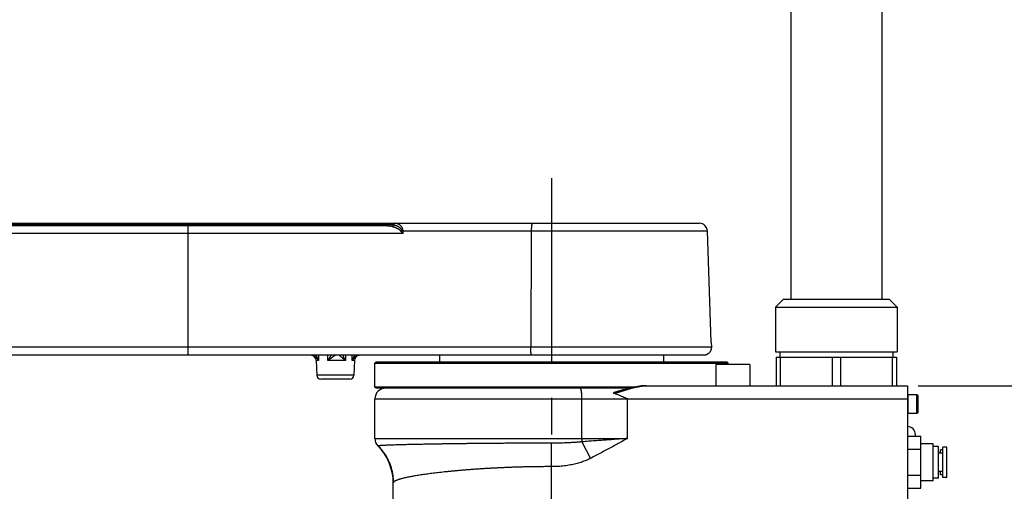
# Model space of a CAD drawing. Extents: x 0 to 3364, y 0 to 2376.
# Tile 55 of 83: x 1360 to 1733, y 973 to 1151. Entities that reach past the tile are written whole.
import ezdxf

# ---------------------------------------------------------------- set-up
doc = ezdxf.new("R2010")
doc.units = 0
doc.header["$LTSCALE"] = 185.02
doc.linetypes.add('CENTER', pattern=[0.6, 0.375, -0.075, 0.075, -0.075])
doc.layers.get('0').update_dxf_attribs({"linetype": 'CONTINUOUS'})
doc.layers.add('95_ALL_DIM', color=7, linetype='CONTINUOUS')
doc.layers.add('DEFAULT_1', color=7, linetype='CENTER')
doc.styles.get("Standard").update_dxf_attribs({"font": 'txt', "width": 0.8})
doc.dimstyles.new('DIMSTYLE_1', dxfattribs={"dimtxt": 12, "dimasz": 6, "dimexe": 0.18, "dimexo": 0.0625, "dimgap": 0.09, "dimtad": 1, "dimdec": 3, "dimtxsty": 'STANDARD', "dimblk": 'OPEN', "dimblk1": 'OPEN', "dimblk2": 'OPEN', "dimcen": 0.09, "dimazin": 3, "dimtp": 0.5, "dimtm": 0.5, "dimtfac": 1, "dimtdec": 3, "dimtofl": 0, "dimtmove": 0, "dimatfit": 3, "dimtolj": 1})
doc.dimstyles.new('DIMSTYLE_6', dxfattribs={"dimtxt": 12, "dimasz": 6, "dimexe": 0.18, "dimexo": 0.0625, "dimgap": 0.09, "dimtad": 1, "dimdec": 3, "dimtxsty": 'STANDARD', "dimblk": 'OPEN', "dimblk1": 'OPEN', "dimblk2": 'OPEN', "dimcen": 0.09, "dimazin": 3, "dimtp": 0.8, "dimtm": 0.8, "dimtfac": 1, "dimtdec": 3, "dimtofl": 0, "dimtmove": 0, "dimatfit": 3, "dimtolj": 1})

# ---------------------------------------------------------------- blocks, each defined once
blk = doc.blocks.new('_OPEN')
at = {"color": 0, "linetype": 'BYBLOCK'}
for p, q in [((0, 0), (-1, 0.233)), ((-1, -0.233), (0, 0)), ((-1, 0), (0, 0))]:
    blk.add_line(p, q, dxfattribs=at)
blk = doc.blocks.new('*D13')
at = {"layer": '95_ALL_DIM', "color": 2, "linetype": 'CONTINUOUS'}
for p, q in [((956.07, 1087.12), (819.93, 1087.12)), ((823.93, 1087.12), (823.93, 966.62)), ((823.93, 846.12), (823.93, 966.62)), ((1507.68, 846.12), (819.93, 846.12))]:
    blk.add_line(p, q, dxfattribs=at)
at = {"layer": '95_ALL_DIM', "color": 2, "linetype": 'CONTINUOUS', "xscale": 6, "yscale": 6, "zscale": 6}
for p, rotation in [((823.93, 1087.12), 90), ((823.93, 846.12), 270)]:
    blk.add_blockref('_OPEN', p, dxfattribs=dict(at, rotation=rotation))
at = {"layer": '95_ALL_DIM', "color": 2, "linetype": 'CONTINUOUS', "width": 0.8}
blk.add_text('241', height=12, rotation=90, dxfattribs=at).set_placement((820.93, 954.99))
blk = doc.blocks.new('*D15')
at = {"layer": '95_ALL_DIM', "color": 2, "linetype": 'CONTINUOUS'}
for p, q in [((1184.04, 1024.12), (1139.93, 1024.12)), ((1143.93, 1024.12), (1143.93, 935.12)), ((1143.93, 846.12), (1143.93, 935.12)), ((1507.68, 846.12), (1139.93, 846.12))]:
    blk.add_line(p, q, dxfattribs=at)
at = {"layer": '95_ALL_DIM', "color": 2, "linetype": 'CONTINUOUS', "xscale": 6, "yscale": 6, "zscale": 6}
for p, rotation in [((1143.93, 1024.12), 90), ((1143.93, 846.12), 270)]:
    blk.add_blockref('_OPEN', p, dxfattribs=dict(at, rotation=rotation))
at = {"layer": '95_ALL_DIM', "color": 2, "linetype": 'CONTINUOUS', "width": 0.8}
blk.add_text('178', height=12, rotation=90, dxfattribs=at).set_placement((1140.93, 918.3))
blk = doc.blocks.new('*D16')
at = {"layer": '95_ALL_DIM', "color": 2, "linetype": 'CONTINUOUS'}
for p, q in [((1700.68, 1012.62), (1771.48, 1012.62)), ((1767.48, 1012.62), (1767.48, 929.37)), ((1767.48, 846.12), (1767.48, 929.37)), ((1690.68, 846.12), (1771.48, 846.12))]:
    blk.add_line(p, q, dxfattribs=at)
at = {"layer": '95_ALL_DIM', "color": 2, "linetype": 'CONTINUOUS', "xscale": 6, "yscale": 6, "zscale": 6}
for p, rotation in [((1767.48, 1012.62), 90), ((1767.48, 846.12), 270)]:
    blk.add_blockref('_OPEN', p, dxfattribs=dict(at, rotation=rotation))
at = {"layer": '95_ALL_DIM', "color": 2, "linetype": 'CONTINUOUS', "width": 0.8}
blk.add_text('166.5', height=12, rotation=90, dxfattribs=at).set_placement((1764.48, 907.47))
blk = doc.blocks.new('*D17')
at = {"layer": '95_ALL_DIM', "color": 2, "linetype": 'CONTINUOUS'}
for p, q in [((1457.18, 1526.12), (1811.48, 1526.12)), ((1807.48, 1526.12), (1807.48, 1186.12)), ((1807.48, 846.12), (1807.48, 1186.12)), ((1690.68, 846.12), (1811.48, 846.12))]:
    blk.add_line(p, q, dxfattribs=at)
at = {"layer": '95_ALL_DIM', "color": 2, "linetype": 'CONTINUOUS', "xscale": 6, "yscale": 6, "zscale": 6}
for p, rotation in [((1807.48, 1526.12), 90), ((1807.48, 846.12), 270)]:
    blk.add_blockref('_OPEN', p, dxfattribs=dict(at, rotation=rotation))
at = {"layer": '95_ALL_DIM', "color": 2, "linetype": 'CONTINUOUS', "width": 0.8}
for s, p in [('680', (1804.48, 1189.1)), ('MAX.', (1804.48, 1150.7))]:
    blk.add_text(s, height=12, rotation=90, dxfattribs=at).set_placement(p)
blk = doc.blocks.new('*D19')
at = {"layer": '95_ALL_DIM', "color": 2, "linetype": 'CONTINUOUS'}
for p, q in [((939, 1405.12), (779.93, 1405.12)), ((783.93, 1405.12), (783.93, 1125.62)), ((783.93, 846.12), (783.93, 1125.62)), ((1507.68, 846.12), (779.93, 846.12))]:
    blk.add_line(p, q, dxfattribs=at)
at = {"layer": '95_ALL_DIM', "color": 2, "linetype": 'CONTINUOUS', "xscale": 6, "yscale": 6, "zscale": 6}
for p, rotation in [((783.93, 1405.12), 90), ((783.93, 846.12), 270)]:
    blk.add_blockref('_OPEN', p, dxfattribs=dict(at, rotation=rotation))
at = {"layer": '95_ALL_DIM', "color": 2, "linetype": 'CONTINUOUS', "width": 0.8}
blk.add_text('559', height=12, rotation=90, dxfattribs=at).set_placement((780.93, 1126.11))

msp = doc.modelspace()

# ---------------------------------------------------------------- linework, layer by layer
at = {"color": 7, "linetype": 'CONTINUOUS'}
for p, q in [((1652.4339, 1292.3681), (1652.4339, 1045.4181)), ((1686.9339, 1292.3681), (1686.9339, 1045.4181)), ((1189.581, 1074.1181), (1617.7868, 1074.1181)), ((1499.3883, 1073.6181), (1291.842, 1073.6181)), ((1498.8916, 1073.1181), (1292.3986, 1073.1181)), ((1423.9123, 1024.1181), (1423.9123, 1073.1181)), ((1465.3779, 1073.1181), (1465.3779, 1074.1181)), ((1505.4348, 1070.2228), (1287.322, 1070.2228)), ((1505.3782, 1071.2228), (1620.785, 1071.2228)), ((1553.9951, 1071.2228), (1553.7952, 1027.2228)), ((1622.2553, 1029.1181), (1620.785, 1071.2228)), ((1649.6339, 1045.4181), (1646.6339, 1042.4181)), ((1646.6339, 1042.4181), (1692.7339, 1042.4181)), ((1646.6339, 1042.4181), (1646.6339, 1025.4181)), ((1649.6339, 1045.4181), (1689.7339, 1045.4181)), ((1689.7339, 1045.4181), (1692.7339, 1042.4181)), ((1692.7339, 1042.4181), (1692.7339, 1025.4181)), ((1622.303, 1027.2228), (1185.0463, 1027.2228)), ((1622.2367, 1029.1181), (1622.2553, 1029.1181)), ((1622.2367, 1029.1181), (1622.303, 1027.2228)), ((1619.3038, 1024.1181), (1188.0444, 1024.1181)), ((1519.1839, 1024.1181), (1519.1839, 1021.6181)), ((1604.1839, 1024.1181), (1604.1839, 1021.6181)), ((1646.6339, 1025.4181), (1692.7339, 1025.4181)), ((1646.8339, 1023.4181), (1692.5339, 1023.4181)), ((1646.8339, 1023.4181), (1646.8339, 1012.6181)), ((1648.2854, 1025.4181), (1648.2854, 1023.4181)), ((1648.4561, 1023.4181), (1648.4561, 1012.6181)), ((1668.0617, 1023.4181), (1668.0617, 1012.6181)), ((1671.3061, 1023.4181), (1671.3061, 1012.6181)), ((1690.9117, 1023.4181), (1690.9117, 1012.6181)), ((1691.0824, 1025.4181), (1691.0824, 1023.4181)), ((1692.5339, 1023.4181), (1692.5339, 1012.6181)), ((1473.3315, 1022.1879), (1472.437, 1022.1879)), ((1472.437, 1022.1879), (1472.6333, 1016.5658)), ((1483.5308, 1022.1879), (1476.9051, 1022.1879)), ((1486.9308, 1022.1879), (1486.0363, 1022.1879)), ((1486.9308, 1022.1879), (1486.7344, 1016.5658)), ((1495.1839, 1021.6181), (1494.6839, 1021.1181)), ((1494.6839, 1021.1181), (1628.6839, 1021.1181)), ((1494.6839, 1012.1181), (1494.6839, 1021.1181)), ((1495.1839, 1021.6181), (1628.1839, 1021.6181)), ((1636.9503, 1020.6181), (1623.9503, 1020.6181)), ((1623.9503, 1020.6181), (1623.9503, 1012.6181)), ((1628.1839, 1021.6181), (1628.6839, 1021.1181)), ((1628.6839, 1020.6181), (1628.6839, 1021.1181)), ((1636.9503, 1020.6181), (1636.9503, 1012.6181)), ((1486.7344, 1016.5658), (1472.6333, 1016.5658)), ((1485.2354, 1015.1181), (1474.1324, 1015.1181)), ((1593.6077, 1012.1181), (1494.6839, 1012.1181)), ((1495.1839, 1011.6181), (1494.6839, 1012.1181)), ((1597.6005, 1012.6181), (1696.6839, 1012.6181)), ((1696.6839, 1012.6181), (1696.6839, 846.1181)), ((1591.4415, 1011.6181), (1495.1839, 1011.6181)), ((1588.564, 1010.8496), (1588.5654, 1010.85)), ((1700.2839, 1009.1181), (1696.7839, 1009.1181)), ((1696.7839, 1009.1181), (1696.7839, 1002.1181)), ((1700.6839, 1008.7181), (1700.2839, 1009.1181)), ((1700.2839, 1002.1181), (1700.2839, 1009.1181)), ((1700.6839, 1002.5182), (1700.6839, 1008.7181)), ((1494.6839, 1007.6181), (1696.6839, 1007.6181)), ((1494.6839, 992.6181), (1494.6839, 1007.6181)), ((1573.2336, 992.6181), (1573.2336, 1007.6181)), ((1590.4719, 992.6181), (1590.4719, 1007.6181)), ((1700.2839, 1002.1181), (1696.7839, 1002.1181)), ((1700.6839, 1002.5181), (1700.2839, 1002.1181)), ((1696.6839, 993.4331), (1701.6839, 993.4331)), ((1699.6839, 993.4331), (1699.6839, 994.1181)), ((1701.6839, 973.8031), (1701.6839, 993.4331)), ((1494.6839, 992.6181), (1590.4719, 992.6181)), ((1561.6839, 856.1181), (1561.6839, 990.8406)), ((1573.1986, 991.3611), (1576.4717, 985.0762)), ((1706.4839, 990.6181), (1701.6839, 990.6181)), ((1706.4839, 976.6181), (1706.4839, 990.6181)), ((1708.3839, 989.6181), (1706.4839, 989.6181)), ((1708.3839, 977.6181), (1708.3839, 989.6181)), ((1696.6839, 988.5256), (1701.6839, 988.5256)), ((1710.0839, 987.1181), (1708.3839, 987.1181)), ((1710.0839, 988.3681), (1709.1839, 988.3681)), ((1709.1839, 987.1181), (1709.1839, 988.3681)), ((1711.5839, 989.3681), (1710.0839, 989.3681)), ((1710.0839, 977.8681), (1710.0839, 989.3681)), ((1711.5839, 977.8681), (1711.5839, 989.3681)), ((1696.6839, 978.7106), (1701.6839, 978.7106)), ((1710.0839, 980.1181), (1708.3839, 980.1181)), ((1709.1839, 978.8681), (1709.1839, 980.1181)), ((1710.0839, 978.8681), (1709.1839, 978.8681)), ((1501.6839, 846.1181), (1501.6839, 975.8049)), ((1706.4839, 976.6181), (1701.6839, 976.6181)), ((1708.3839, 977.6181), (1706.4839, 977.6181)), ((1711.5839, 977.8681), (1710.0839, 977.8681)), ((1696.6839, 973.8031), (1701.6839, 973.8031))]:
    msp.add_line(p, q, dxfattribs=at)
for points in [[(1594.0453, 1012.2065), (1593.8545, 1012.1686), (1593.6428, 1012.1255), (1593.4234, 1012.0795), (1593.1961, 1012.0307), (1592.9612, 1011.9791), (1592.7193, 1011.9246), (1592.4706, 1011.8673), (1592.215, 1011.8072), (1591.9533, 1011.7444), (1591.6856, 1011.6789), (1591.4118, 1011.6107), (1591.1326, 1011.54), (1590.848, 1011.4668), (1590.558, 1011.3911), (1590.2633, 1011.3131), (1589.9639, 1011.2329), (1589.6598, 1011.1507), (1589.3515, 1011.0666), (1589.0393, 1010.9808), (1588.5654, 1010.85)], [(1597.6002, 1012.6181), (1597.4176, 1012.6168), (1597.2215, 1012.6126), (1597.0251, 1012.6055), (1596.8284, 1012.5955), (1596.6315, 1012.5828), (1596.4343, 1012.5673), (1596.2368, 1012.5491), (1596.0389, 1012.5283), (1595.8407, 1012.505), (1595.6421, 1012.4793), (1595.443, 1012.4513), (1595.2433, 1012.4212), (1595.0431, 1012.389), (1594.8423, 1012.3549), (1594.6406, 1012.3192), (1594.4382, 1012.2819), (1594.2349, 1012.2433), (1594.0453, 1012.2065)]]:
    msp.add_lwpolyline(points, dxfattribs=at)
for centre, radius, start, end in [((1617.7868, 1071.1181), 3, 2, 90), ((1470.4382, 1022.1181), 2, 2, 88.337931), ((1488.9296, 1022.1181), 2, 91.662137, 178), ((1474.1324, 1016.6181), 1.5, 182, 270), ((1485.2354, 1016.6181), 1.5, 270, 358), ((1498.6839, 1007.6181), 4, 90, 180), ((1696.7839, 1009.0181), 0.1, 90, 180), ((1696.7839, 1002.2181), 0.1, 180, 270), ((1696.6839, 994.1181), 3, 0, 90), ((1498.6839, 992.6181), 4, 180, 224.883099), ((1481.6839, 975.677), 20, 0.369315, 44.900532)]:
    msp.add_arc(centre, radius, start, end, dxfattribs=at)
for points, knots in [([(1476.9263, 1073.6181), (1476.9197, 1073.5982), (1476.9058, 1073.5593), (1476.8823, 1073.5028), (1476.8566, 1073.4493), (1476.8288, 1073.3991), (1476.7991, 1073.3523), (1476.7676, 1073.3093), (1476.7344, 1073.2701), (1476.6998, 1073.2351), (1476.6638, 1073.2044), (1476.6266, 1073.1781), (1476.5884, 1073.1564), (1476.5494, 1073.1394), (1476.5098, 1073.1271), (1476.4698, 1073.1198), (1476.4429, 1073.1181), (1476.4296, 1073.1181)], [0, 0, 0, 0, 0.083787, 0.16530295, 0.24437244, 0.32085321, 0.39464117, 0.46567581, 0.53394619, 0.59949715, 0.66243567, 0.7229366, 0.781247, 0.83768761, 0.89264993, 0.94658743, 1, 1, 1, 1]), ([(1476.9263, 1073.6181), (1476.9329, 1073.638), (1476.9468, 1073.677), (1476.9703, 1073.7334), (1476.996, 1073.7869), (1477.0237, 1073.8372), (1477.0534, 1073.8839), (1477.085, 1073.927), (1477.1181, 1073.9661), (1477.1528, 1074.0011), (1477.1888, 1074.0319), (1477.226, 1074.0581), (1477.2642, 1074.0799), (1477.3031, 1074.0969), (1477.3428, 1074.1091), (1477.3828, 1074.1165), (1477.4097, 1074.1181), (1477.423, 1074.1181)], [0, 0, 0, 0, 0.083787, 0.16530295, 0.24437244, 0.32085321, 0.39464117, 0.46567581, 0.53394619, 0.59949715, 0.66243567, 0.7229366, 0.781247, 0.83768761, 0.89264993, 0.94658743, 1, 1, 1, 1]), ([(1499.3883, 1073.6181), (1499.3813, 1073.5968), (1499.3663, 1073.5552), (1499.3409, 1073.495), (1499.313, 1073.4383), (1499.2827, 1073.3854), (1499.2502, 1073.3365), (1499.2158, 1073.292), (1499.1795, 1073.2521), (1499.1415, 1073.217), (1499.1021, 1073.1869), (1499.0616, 1073.1621), (1499.02, 1073.1425), (1498.9776, 1073.1285), (1498.9347, 1073.12), (1498.9059, 1073.1181), (1498.8916, 1073.1181)], [0, 0, 0, 0, 0.08968962, 0.17675681, 0.26098998, 0.34222215, 0.42033811, 0.49528233, 0.56706744, 0.63578325, 0.70160534, 0.76480227, 0.82573949, 0.88487738, 0.94276103, 1, 1, 1, 1]), ([(1501.1764, 1072.8717), (1501.0635, 1072.8993), (1500.8351, 1072.9498), (1500.4851, 1073.0108), (1500.1211, 1073.0583), (1499.7364, 1073.0926), (1499.3242, 1073.1136), (1499.0395, 1073.1181), (1498.8916, 1073.1181)], [0, 0, 0, 0, 0.15135211, 0.30454538, 0.46258635, 0.62922041, 0.80741026, 1, 1, 1, 1]), ([(1501.6861, 1073.4539), (1501.5708, 1073.4723), (1501.3381, 1073.5059), (1500.9832, 1073.5466), (1500.6157, 1073.5782), (1500.2294, 1073.6011), (1499.8182, 1073.6151), (1499.535, 1073.6181), (1499.3883, 1073.6181)], [0, 0, 0, 0, 0.15183118, 0.30588023, 0.46469084, 0.6316031, 0.80920275, 1, 1, 1, 1]), ([(1501.6861, 1073.4539), (1501.6763, 1073.4315), (1501.6557, 1073.3874), (1501.6219, 1073.3232), (1501.5855, 1073.2616), (1501.5468, 1073.2029), (1501.5058, 1073.1473), (1501.4628, 1073.0953), (1501.4182, 1073.0471), (1501.372, 1073.0029), (1501.3245, 1072.9631), (1501.2761, 1072.9277), (1501.227, 1072.8971), (1501.1933, 1072.8796), (1501.1764, 1072.8717)], [0, 0, 0, 0, 0.09283298, 0.18473582, 0.27541859, 0.36460684, 0.45204577, 0.53750455, 0.62078094, 0.70170627, 0.78015061, 0.85602845, 0.92930456, 1, 1, 1, 1]), ([(1504.7138, 1070.9397), (1504.6939, 1070.9599), (1504.6523, 1071.0033), (1504.5874, 1071.0731), (1504.5157, 1071.1508), (1504.4388, 1071.233), (1504.3583, 1071.3156), (1504.2758, 1071.396), (1504.1897, 1071.4751), (1504.0971, 1071.555), (1503.9954, 1071.6369), (1503.8824, 1071.7219), (1503.7558, 1071.8104), (1503.6136, 1071.9026), (1503.454, 1071.9985), (1503.2754, 1072.0978), (1503.0764, 1072.1996), (1502.8567, 1072.3032), (1502.6162, 1072.4071), (1502.356, 1072.5099), (1502.0783, 1072.6098), (1501.7864, 1072.7048), (1501.4845, 1072.7932), (1501.2796, 1072.8465), (1501.1764, 1072.8717)], [0, 0, 0, 0, 0.02074467, 0.04400964, 0.06974273, 0.09807726, 0.12632452, 0.15411679, 0.18232985, 0.21192312, 0.24356189, 0.27783582, 0.31535575, 0.35653001, 0.40180192, 0.45157064, 0.50601958, 0.56529925, 0.6292653, 0.69766574, 0.76990251, 0.84512772, 0.92227025, 1, 1, 1, 1]), ([(1501.6861, 1073.4539), (1501.6904, 1073.4751), (1501.6999, 1073.517), (1501.7167, 1073.5786), (1501.7359, 1073.638), (1501.7573, 1073.6951), (1501.7809, 1073.7494), (1501.8066, 1073.8008), (1501.8343, 1073.8491), (1501.8638, 1073.8939), (1501.8949, 1073.9352), (1501.9276, 1073.9727), (1501.9618, 1074.0062), (1501.9971, 1074.0356), (1502.0336, 1074.0608), (1502.071, 1074.0816), (1502.1092, 1074.0978), (1502.1479, 1074.1095), (1502.187, 1074.1166), (1502.2133, 1074.1181), (1502.2264, 1074.1181)], [0, 0, 0, 0, 0.07067079, 0.14003978, 0.20791042, 0.27411481, 0.33850428, 0.4009525, 0.46135888, 0.51965228, 0.5757951, 0.62978764, 0.6816727, 0.73154017, 0.77953105, 0.82584042, 0.87071818, 0.91446655, 0.95743325, 1, 1, 1, 1]), ([(1505.0479, 1071.2007), (1505.0371, 1071.2252), (1505.014, 1071.2787), (1504.9762, 1071.3657), (1504.9304, 1071.4658), (1504.8762, 1071.5745), (1504.8139, 1071.686), (1504.7448, 1071.7958), (1504.6684, 1071.9041), (1504.5826, 1072.0125), (1504.4856, 1072.1224), (1504.3754, 1072.2344), (1504.2503, 1072.3485), (1504.1086, 1072.4646), (1503.9487, 1072.5821), (1503.7694, 1072.7001), (1503.5697, 1072.8173), (1503.3496, 1072.932), (1503.1092, 1073.0425), (1502.85, 1073.1465), (1502.5743, 1073.242), (1502.2857, 1073.3266), (1501.9885, 1073.3984), (1501.7872, 1073.437), (1501.6861, 1073.4539)], [0, 0, 0, 0, 0.01892358, 0.04126237, 0.06716512, 0.09683693, 0.12725211, 0.15762994, 0.18862182, 0.22105808, 0.25548293, 0.29237258, 0.33223047, 0.37534806, 0.42206156, 0.47266801, 0.52725745, 0.58590429, 0.64841167, 0.71450363, 0.78359536, 0.85489474, 0.92742636, 1, 1, 1, 1]), ([(1505.3782, 1071.2228), (1505.3769, 1071.258), (1505.373, 1071.3291), (1505.363, 1071.4364), (1505.3486, 1071.5456), (1505.3295, 1071.6568), (1505.3055, 1071.7699), (1505.276, 1071.885), (1505.2408, 1072.002), (1505.1994, 1072.121), (1505.1512, 1072.2419), (1505.0959, 1072.3641), (1505.0334, 1072.4869), (1504.9634, 1072.6097), (1504.8855, 1072.7321), (1504.7994, 1072.8538), (1504.7045, 1072.9745), (1504.6007, 1073.0936), (1504.4874, 1073.2104), (1504.3646, 1073.3242), (1504.232, 1073.4343), (1504.0895, 1073.5397), (1503.9374, 1073.6394), (1503.7757, 1073.7325), (1503.6049, 1073.8178), (1503.4255, 1073.8944), (1503.2385, 1073.9612), (1503.0446, 1074.0173), (1502.8451, 1074.0618), (1502.6413, 1074.0941), (1502.4346, 1074.1137), (1502.2958, 1074.1181), (1502.2264, 1074.1181)], [0, 0, 0, 0, 0.0223647, 0.04513472, 0.06839879, 0.09222711, 0.11667312, 0.1417737, 0.16757704, 0.19419101, 0.2217043, 0.25010113, 0.27926843, 0.30912754, 0.33976079, 0.37126982, 0.40371031, 0.43711054, 0.4714971, 0.5068999, 0.54333263, 0.58079368, 0.61926633, 0.65871943, 0.69910225, 0.74034852, 0.78236996, 0.82506597, 0.86831611, 0.91198798, 0.95593373, 1, 1, 1, 1]), ([(1554.3851, 1074.1181), (1554.3778, 1074.1181), (1554.362, 1074.1145), (1554.3402, 1074.0997), (1554.3191, 1074.0763), (1554.2983, 1074.0444), (1554.2778, 1074.0039), (1554.2575, 1073.9549), (1554.2377, 1073.8973), (1554.2182, 1073.8315), (1554.1992, 1073.7575), (1554.1807, 1073.6757), (1554.1629, 1073.5861), (1554.1457, 1073.4891), (1554.1292, 1073.385), (1554.1135, 1073.2741), (1554.0985, 1073.1567), (1554.0845, 1073.0332), (1554.0713, 1072.9039), (1554.059, 1072.7692), (1554.0478, 1072.6296), (1554.0375, 1072.4854), (1554.0283, 1072.3371), (1554.0202, 1072.1852), (1554.0131, 1072.03), (1554.0072, 1071.8721), (1554.0024, 1071.712), (1553.9987, 1071.55), (1553.9962, 1071.3868), (1553.9953, 1071.2776), (1553.9951, 1071.2228)], [0, 0, 0, 0, 0.00736414, 0.01586986, 0.02627962, 0.03900143, 0.05423787, 0.0720825, 0.09256794, 0.11568933, 0.14141645, 0.1697004, 0.20047749, 0.23367171, 0.2691964, 0.30695547, 0.34684427, 0.38875041, 0.43255435, 0.47813007, 0.52534554, 0.57406329, 0.62414095, 0.67543168, 0.72778478, 0.78104609, 0.83505858, 0.88966283, 0.94469753, 1, 1, 1, 1]), ([(1505.0479, 1071.2007), (1505.0307, 1071.1856), (1504.9957, 1071.1553), (1504.9419, 1071.1107), (1504.8866, 1071.0666), (1504.83, 1071.0232), (1504.7724, 1070.9808), (1504.7334, 1070.9533), (1504.7138, 1070.9397)], [0, 0, 0, 0, 0.16212513, 0.32711764, 0.49419784, 0.66257282, 0.83144157, 1, 1, 1, 1]), ([(1505.4348, 1070.2228), (1505.3724, 1070.2841), (1505.2485, 1070.4059), (1505.0652, 1070.5871), (1504.8871, 1070.7647), (1504.7708, 1070.8819), (1504.7138, 1070.9397)], [0, 0, 0, 0, 0.25806148, 0.51259166, 0.76062922, 1, 1, 1, 1]), ([(1505.0479, 1071.2007), (1505.069, 1071.2023), (1505.1118, 1071.2054), (1505.1767, 1071.21), (1505.243, 1071.2144), (1505.3103, 1071.2187), (1505.3555, 1071.2215), (1505.3782, 1071.2228)], [0, 0, 0, 0, 0.19200785, 0.3889473, 0.58989229, 0.79389673, 1, 1, 1, 1]), ([(1505.4348, 1070.2228), (1505.4012, 1070.3063), (1505.3345, 1070.4725), (1505.2361, 1070.7197), (1505.1405, 1070.9621), (1505.0783, 1071.122), (1505.0479, 1071.2007)], [0, 0, 0, 0, 0.25676928, 0.51072498, 0.75913134, 1, 1, 1, 1]), ([(1505.4348, 1070.2228), (1505.4254, 1070.3895), (1505.4065, 1070.7228), (1505.3876, 1071.0562), (1505.3782, 1071.2228)], [0, 0, 0, 0, 0.50000686, 1, 1, 1, 1]), ([(1554.1852, 1024.1181), (1554.1781, 1024.1181), (1554.1628, 1024.1216), (1554.1414, 1024.1356), (1554.1208, 1024.1579), (1554.1005, 1024.1883), (1554.0804, 1024.2269), (1554.0606, 1024.2736), (1554.0412, 1024.3284), (1554.0221, 1024.3912), (1554.0035, 1024.4618), (1553.9853, 1024.5399), (1553.9677, 1024.6254), (1553.9508, 1024.7181), (1553.9344, 1024.8176), (1553.9188, 1024.9237), (1553.904, 1025.036), (1553.8899, 1025.1544), (1553.8767, 1025.2783), (1553.8644, 1025.4076), (1553.853, 1025.5417), (1553.8425, 1025.6803), (1553.833, 1025.8231), (1553.8245, 1025.9695), (1553.817, 1026.1193), (1553.8106, 1026.2719), (1553.8053, 1026.4269), (1553.801, 1026.5839), (1553.7978, 1026.7425), (1553.7958, 1026.9021), (1553.7948, 1027.0623), (1553.7949, 1027.1693), (1553.7952, 1027.2228)], [0, 0, 0, 0, 0.00670557, 0.01440603, 0.02377606, 0.03518395, 0.04881625, 0.06476174, 0.08305421, 0.10369364, 0.12665726, 0.15190564, 0.17938621, 0.20903557, 0.24078098, 0.27454143, 0.31022843, 0.34774676, 0.38699494, 0.42786579, 0.47024689, 0.514021, 0.55906651, 0.60525787, 0.65246599, 0.70055866, 0.74940097, 0.79885575, 0.84878397, 0.89904515, 0.94949784, 1, 1, 1, 1]), ([(1622.303, 1027.2228), (1622.3048, 1027.1694), (1622.3057, 1027.0623), (1622.2984, 1026.9019), (1622.2826, 1026.7421), (1622.2582, 1026.5833), (1622.2253, 1026.4261), (1622.1841, 1026.2709), (1622.1347, 1026.1181), (1622.0771, 1025.9681), (1622.0116, 1025.8215), (1621.9383, 1025.6785), (1621.8575, 1025.5397), (1621.7694, 1025.4054), (1621.6742, 1025.276), (1621.5723, 1025.1519), (1621.4638, 1025.0334), (1621.3491, 1024.9208), (1621.2286, 1024.8146), (1621.1026, 1024.7149), (1620.9714, 1024.6222), (1620.8354, 1024.5366), (1620.695, 1024.4584), (1620.5507, 1024.3877), (1620.4028, 1024.325), (1620.2517, 1024.2702), (1620.0979, 1024.2236), (1619.9418, 1024.1852), (1619.7839, 1024.1553), (1619.6246, 1024.1339), (1619.4645, 1024.121), (1619.3574, 1024.1181), (1619.3038, 1024.1181)], [0, 0, 0, 0, 0.03331552, 0.06664078, 0.09995833, 0.13328549, 0.16660273, 0.19993327, 0.23325049, 0.26658299, 0.29990173, 0.33323556, 0.36655734, 0.3998918, 0.43321807, 0.46655238, 0.4998845, 0.53321777, 0.56655589, 0.59988828, 0.63323137, 0.66656398, 0.6999109, 0.73324474, 0.76659425, 0.79993019, 0.83328096, 0.86661976, 0.89996958, 0.93331063, 0.9666599, 1, 1, 1, 1]), ([(1473.3315, 1022.1879), (1473.2778, 1022.2572), (1473.17, 1022.3932), (1473.0072, 1022.5899), (1472.8468, 1022.7746), (1472.6915, 1022.9442), (1472.5422, 1023.098), (1472.3993, 1023.236), (1472.2625, 1023.3593), (1472.1313, 1023.469), (1472.0055, 1023.5662), (1471.8844, 1023.6521), (1471.7678, 1023.7279), (1471.6553, 1023.7945), (1471.5463, 1023.8529), (1471.4408, 1023.9038), (1471.3383, 1023.948), (1471.2385, 1023.9861), (1471.1412, 1024.0185), (1471.0461, 1024.0458), (1470.9529, 1024.0684), (1470.8615, 1024.0864), (1470.7716, 1024.1003), (1470.683, 1024.1103), (1470.6244, 1024.1143), (1470.5953, 1024.1157)], [0, 0, 0, 0, 0.07613415, 0.15073483, 0.22181879, 0.28852859, 0.35055568, 0.40792173, 0.46112546, 0.51047705, 0.55638054, 0.599228, 0.639359, 0.6771422, 0.71283374, 0.74668705, 0.77893394, 0.80976912, 0.83939459, 0.86800293, 0.89569732, 0.92262101, 0.94894658, 0.97472857, 1, 1, 1, 1]), ([(1473.3315, 1022.1879), (1473.2953, 1022.2912), (1473.2196, 1022.4943), (1473.0962, 1022.7883), (1472.9665, 1023.0642), (1472.8335, 1023.3179), (1472.6995, 1023.5479), (1472.5659, 1023.7545), (1472.4337, 1023.9391), (1472.3403, 1024.0569), (1472.2923, 1024.1143), (1472.289, 1024.1182)], [0, 0, 0, 0, 0.14895185, 0.29475487, 0.43355667, 0.56363437, 0.68430801, 0.79554599, 0.8982631, 0.99303106, 1, 1, 1, 1]), ([(1478.0325, 1024.1181), (1478.0003, 1024.0635), (1477.9322, 1023.9474), (1477.8246, 1023.7623), (1477.7047, 1023.5549), (1477.5716, 1023.3239), (1477.4244, 1023.0686), (1477.2631, 1022.7905), (1477.089, 1022.494), (1476.9677, 1022.2912), (1476.9051, 1022.1879)], [0, 0, 0, 0, 0.0851327, 0.18062145, 0.28736707, 0.40658091, 0.53852657, 0.68285476, 0.83799253, 1, 1, 1, 1]), ([(1479.6616, 1024.1159), (1479.6561, 1024.1143), (1479.6435, 1024.1095), (1479.6226, 1024.0996), (1479.5969, 1024.0858), (1479.5661, 1024.0678), (1479.5298, 1024.0454), (1479.4876, 1024.0183), (1479.4388, 1023.9861), (1479.3829, 1023.9483), (1479.319, 1023.9044), (1479.2463, 1023.8537), (1479.1637, 1023.7956), (1479.0701, 1023.7293), (1478.9641, 1023.6537), (1478.8443, 1023.568), (1478.709, 1023.471), (1478.5563, 1023.3615), (1478.3846, 1023.2383), (1478.1917, 1023.1001), (1477.9762, 1022.9461), (1477.7374, 1022.7759), (1477.4762, 1022.5904), (1477.1963, 1022.3925), (1477.0036, 1022.257), (1476.9051, 1022.1879)], [0, 0, 0, 0, 0.00515758, 0.01199267, 0.02062195, 0.03115336, 0.0437526, 0.05860377, 0.07588532, 0.09584745, 0.11878269, 0.14500654, 0.17486217, 0.20881431, 0.24728926, 0.29086276, 0.34011626, 0.39571081, 0.45834012, 0.52856361, 0.60720741, 0.69444914, 0.79001936, 0.89278589, 1, 1, 1, 1]), ([(1483.5308, 1022.1879), (1483.4408, 1022.2571), (1483.2652, 1022.3929), (1483.0111, 1022.5913), (1482.7754, 1022.7772), (1482.5614, 1022.9478), (1482.3699, 1023.1022), (1482.2, 1023.2406), (1482.0504, 1023.364), (1481.9192, 1023.4735), (1481.8044, 1023.5706), (1481.7045, 1023.6562), (1481.6178, 1023.7317), (1481.5428, 1023.7979), (1481.4782, 1023.8559), (1481.423, 1023.9064), (1481.3762, 1023.9502), (1481.3368, 1023.9878), (1481.3043, 1024.0198), (1481.278, 1024.0466), (1481.2574, 1024.0688), (1481.2418, 1024.0858), (1481.2315, 1024.1005), (1481.2242, 1024.1075), (1481.223, 1024.1181), (1481.2255, 1024.1181)], [0, 0, 0, 0, 0.11301694, 0.22099246, 0.32098119, 0.41190835, 0.4934562, 0.56591743, 0.63003742, 0.68655519, 0.73614177, 0.77962934, 0.81755567, 0.85059934, 0.87924805, 0.90395914, 0.92512529, 0.94308204, 0.95814439, 0.97054259, 0.98049847, 0.98821774, 0.99383579, 0.99749711, 1, 1, 1, 1]), ([(1483.5308, 1022.1879), (1483.474, 1022.2913), (1483.3649, 1022.4944), (1483.2108, 1022.7917), (1483.0706, 1023.0704), (1482.9451, 1023.3261), (1482.8339, 1023.5576), (1482.736, 1023.7653), (1482.6507, 1023.9494), (1482.5982, 1024.0645), (1482.574, 1024.1181)], [0, 0, 0, 0, 0.1642125, 0.32095857, 0.46619319, 0.59852061, 0.71756161, 0.82375469, 0.91815445, 1, 1, 1, 1]), ([(1487.0788, 1024.1182), (1487.0755, 1024.1143), (1487.0274, 1024.0569), (1486.9341, 1023.9391), (1486.8019, 1023.7545), (1486.6683, 1023.5479), (1486.5342, 1023.3179), (1486.4012, 1023.0642), (1486.2716, 1022.7883), (1486.1482, 1022.4943), (1486.0725, 1022.2912), (1486.0363, 1022.1879)], [0, 0, 0, 0, 0.00696924, 0.10173754, 0.20445477, 0.31569268, 0.43636657, 0.56644384, 0.70524591, 0.85104829, 1, 1, 1, 1]), ([(1488.7725, 1024.1157), (1488.7434, 1024.1143), (1488.6848, 1024.1103), (1488.5962, 1024.1003), (1488.5063, 1024.0864), (1488.4148, 1024.0684), (1488.3217, 1024.0458), (1488.2266, 1024.0185), (1488.1293, 1023.9861), (1488.0295, 1023.948), (1487.927, 1023.9038), (1487.8214, 1023.8529), (1487.7125, 1023.7945), (1487.5999, 1023.7279), (1487.4833, 1023.6521), (1487.3623, 1023.5662), (1487.2365, 1023.469), (1487.1053, 1023.3593), (1486.9685, 1023.236), (1486.8256, 1023.098), (1486.6763, 1022.9442), (1486.5209, 1022.7746), (1486.3606, 1022.5899), (1486.1977, 1022.3932), (1486.09, 1022.2572), (1486.0363, 1022.1879)], [0, 0, 0, 0, 0.02527143, 0.0510534, 0.07737895, 0.10430263, 0.131997, 0.16060533, 0.19023078, 0.22106594, 0.25331285, 0.28716653, 0.32285803, 0.36064124, 0.40077222, 0.4436197, 0.4895231, 0.53887487, 0.59207866, 0.64944467, 0.71147189, 0.77818146, 0.84926557, 0.92386593, 1, 1, 1, 1]), ([(1585.1799, 1009.7567), (1585.1951, 1009.7568), (1585.2272, 1009.7576), (1585.2778, 1009.7605), (1585.3336, 1009.7654), (1585.3945, 1009.7724), (1585.4593, 1009.7813), (1585.5271, 1009.7919), (1585.5984, 1009.8043), (1585.6743, 1009.8187), (1585.7563, 1009.8354), (1585.8458, 1009.8546), (1585.944, 1009.877), (1586.0522, 1009.9027), (1586.1712, 1009.9322), (1586.3004, 1009.9655), (1586.4387, 1010.0022), (1586.586, 1010.0424), (1586.7441, 1010.0866), (1586.9157, 1010.1355), (1587.1038, 1010.1902), (1587.3108, 1010.2512), (1587.5375, 1010.319), (1587.7835, 1010.3934), (1588.0496, 1010.4745), (1588.3392, 1010.5632), (1588.6579, 1010.6611), (1589.0094, 1010.7691), (1589.3961, 1010.8874), (1589.8225, 1011.0169), (1590.2954, 1011.1586), (1590.8239, 1011.3141), (1591.4151, 1011.4834), (1592.0695, 1011.664), (1592.7674, 1011.8474), (1593.4638, 1012.0189), (1593.9228, 1012.1236), (1594.1414, 1012.1711)], [0, 0, 0, 0, 0.00492951, 0.01035194, 0.01636675, 0.02302556, 0.0301308, 0.03748196, 0.04521253, 0.05348074, 0.06243925, 0.07223963, 0.08303196, 0.0949658, 0.10817271, 0.12262681, 0.13804201, 0.15437363, 0.17193416, 0.19104424, 0.21202082, 0.235178, 0.26073883, 0.28844641, 0.31818251, 0.35056283, 0.38624839, 0.42584983, 0.46933155, 0.51683904, 0.5697547, 0.62876735, 0.69474119, 0.76835979, 0.8479859, 0.92776223, 1, 1, 1, 1]), ([(1594.0453, 1012.2065), (1594.0505, 1012.2075), (1594.0623, 1012.2086), (1594.0811, 1012.206), (1594.1014, 1012.1987), (1594.1219, 1012.187), (1594.1349, 1012.1768), (1594.1414, 1012.1711)], [0, 0, 0, 0, 0.14911914, 0.33410479, 0.53418515, 0.75497004, 1, 1, 1, 1]), ([(1594.1414, 1012.1711), (1594.3023, 1012.2062), (1594.6279, 1012.2756), (1595.1211, 1012.3724), (1595.6213, 1012.4582), (1596.1227, 1012.5283), (1596.621, 1012.5798), (1597.1128, 1012.611), (1597.4387, 1012.6181), (1597.6002, 1012.6181)], [0, 0, 0, 0, 0.14138259, 0.2857657, 0.43145284, 0.57700375, 0.72031422, 0.86133151, 1, 1, 1, 1]), ([(1573.2336, 1007.6181), (1573.2336, 1007.6929), (1573.2329, 1007.8422), (1573.2296, 1008.0655), (1573.2242, 1008.2875), (1573.2167, 1008.5073), (1573.2071, 1008.7244), (1573.1953, 1008.9379), (1573.1816, 1009.1473), (1573.1658, 1009.3519), (1573.1481, 1009.5511), (1573.1285, 1009.7442), (1573.1071, 1009.9305), (1573.0839, 1010.1097), (1573.0591, 1010.2809), (1573.0326, 1010.4438), (1573.0046, 1010.5979), (1572.9752, 1010.7425), (1572.9444, 1010.8774), (1572.9124, 1011.002), (1572.8793, 1011.116), (1572.8451, 1011.219), (1572.81, 1011.3108), (1572.7742, 1011.391), (1572.7376, 1011.4595), (1572.7004, 1011.5161), (1572.6626, 1011.5607), (1572.6241, 1011.5932), (1572.5846, 1011.6134), (1572.5571, 1011.6181), (1572.544, 1011.6181)], [0, 0, 0, 0, 0.05394043, 0.1077162, 0.16116321, 0.21411849, 0.26642077, 0.31791104, 0.3684331, 0.41783414, 0.46596531, 0.51268229, 0.55784589, 0.60132263, 0.64298537, 0.68271403, 0.72039629, 0.75592846, 0.78921648, 0.82017724, 0.8487402, 0.87484977, 0.89846876, 0.9195837, 0.93821356, 0.95442437, 0.96835481, 0.98026012, 0.99057932, 1, 1, 1, 1]), ([(1590.1447, 1011.2816), (1589.953, 1011.2478), (1589.4986, 1011.1622), (1588.7806, 1011.0076), (1588.0053, 1010.8166), (1587.2693, 1010.6128), (1586.6031, 1010.4085), (1586.0154, 1010.2114), (1585.5004, 1010.0242), (1585.1814, 1009.899), (1585.0324, 1009.8381)], [0, 0, 0, 0, 0.10970683, 0.26067112, 0.41398438, 0.55983511, 0.69111305, 0.80683134, 0.90924995, 1, 1, 1, 1]), ([(1585.0324, 1009.8381), (1585.0401, 1009.8381), (1585.0566, 1009.8389), (1585.083, 1009.8414), (1585.1128, 1009.8455), (1585.1462, 1009.8511), (1585.1835, 1009.8583), (1585.225, 1009.8671), (1585.271, 1009.8778), (1585.3222, 1009.8903), (1585.3783, 1009.9048), (1585.4383, 1009.9209), (1585.5015, 1009.9384), (1585.5682, 1009.9573), (1585.6397, 1009.978), (1585.7172, 1010.0008), (1585.8021, 1010.0262), (1585.8956, 1010.0544), (1585.999, 1010.0859), (1586.1129, 1010.1208), (1586.2369, 1010.159), (1586.3699, 1010.2), (1586.5119, 1010.2438), (1586.6647, 1010.2909), (1586.831, 1010.342), (1587.0136, 1010.3977), (1587.215, 1010.4587), (1587.4359, 1010.525), (1587.6759, 1010.5961), (1587.9359, 1010.672), (1588.2193, 1010.7533), (1588.4314, 1010.8129), (1588.5495, 1010.8456), (1588.564, 1010.8496)], [0, 0, 0, 0, 0.00630606, 0.01347268, 0.02161934, 0.03082441, 0.04113648, 0.05262108, 0.06539967, 0.07971415, 0.09564755, 0.11269387, 0.13042247, 0.14915516, 0.16926805, 0.19112804, 0.21510205, 0.24155469, 0.27085208, 0.30330963, 0.33882676, 0.37670954, 0.41688257, 0.46011425, 0.50718951, 0.55887951, 0.61594685, 0.67889724, 0.74708953, 0.82026275, 0.89992904, 0.98770475, 1, 1, 1, 1]), ([(1585.1799, 1009.7567), (1585.1704, 1009.7598), (1585.1524, 1009.7662), (1585.1272, 1009.7764), (1585.1051, 1009.7868), (1585.0857, 1009.7972), (1585.069, 1009.8075), (1585.0546, 1009.8178), (1585.0425, 1009.8278), (1585.0355, 1009.8347), (1585.0324, 1009.8381)], [0, 0, 0, 0, 0.17648222, 0.33589671, 0.47921517, 0.60783354, 0.72331408, 0.82661361, 0.91857106, 1, 1, 1, 1]), ([(1590.4719, 1007.6181), (1590.1824, 1007.7476), (1589.6035, 1008.0065), (1588.7329, 1008.389), (1587.8577, 1008.7601), (1586.9755, 1009.1151), (1586.0837, 1009.45), (1585.4825, 1009.6573), (1585.1799, 1009.7567)], [0, 0, 0, 0, 0.16660517, 0.33314024, 0.49957299, 0.66599872, 0.83264291, 1, 1, 1, 1]), ([(1495.9334, 989.8159), (1495.9159, 989.8114), (1495.8982, 989.8068), (1495.8539, 989.7955), (1495.8539, 989.7955)], [0, 0, 0, 0, 0.66234051, 1, 1, 1, 1]), ([(1561.6839, 990.8406), (1561.0856, 990.8406), (1559.8895, 990.8402), (1558.0962, 990.8384), (1556.3053, 990.8355), (1554.5181, 990.8315), (1552.7355, 990.8263), (1550.959, 990.8201), (1549.1895, 990.8127), (1547.4285, 990.8042), (1545.6771, 990.7947), (1543.9366, 990.7841), (1542.2081, 990.7726), (1540.493, 990.76), (1538.7924, 990.7466), (1537.1077, 990.7322), (1535.4402, 990.7169), (1533.791, 990.7009), (1532.1615, 990.684), (1530.5528, 990.6664), (1528.9664, 990.648), (1527.4034, 990.629), (1525.8651, 990.6094), (1524.3527, 990.5891), (1522.8674, 990.5684), (1521.4105, 990.547), (1519.9832, 990.5253), (1518.5866, 990.503), (1517.222, 990.4804), (1515.8903, 990.4575), (1514.5929, 990.4342), (1513.3307, 990.4106), (1512.1049, 990.3867), (1510.9164, 990.3627), (1509.7665, 990.3385), (1508.656, 990.3141), (1507.586, 990.2896), (1506.5577, 990.265), (1505.5723, 990.2403), (1504.6309, 990.2157), (1503.7343, 990.1911), (1502.8833, 990.1665), (1502.0785, 990.142), (1501.3206, 990.1176), (1500.6101, 990.0933), (1499.9476, 990.0691), (1499.3336, 990.0452), (1498.7687, 990.0214), (1498.2532, 989.9978), (1497.7876, 989.9744), (1497.3722, 989.9513), (1497.0074, 989.9285), (1496.6934, 989.9061), (1496.4305, 989.8839), (1496.2188, 989.8623), (1496.0586, 989.8412), (1495.9691, 989.8252), (1495.9334, 989.8159)], [0, 0, 0, 0, 0.02728991, 0.05456318, 0.08179816, 0.10898163, 0.13609002, 0.16311033, 0.19001958, 0.21680308, 0.24343946, 0.26991167, 0.2962001, 0.32228568, 0.34814996, 0.37377279, 0.399136, 0.42421936, 0.44900429, 0.47347122, 0.4976009, 0.52137467, 0.54477279, 0.56777741, 0.59036885, 0.61252954, 0.63424069, 0.65548431, 0.67624281, 0.69649909, 0.71623609, 0.73543603, 0.75408416, 0.77216218, 0.78965684, 0.80655017, 0.82282998, 0.83847746, 0.85347128, 0.86779376, 0.88143515, 0.89438363, 0.90662924, 0.91816236, 0.92897459, 0.93905733, 0.94840183, 0.95700201, 0.96484974, 0.97194044, 0.97826727, 0.9838268, 0.98861386, 0.99262622, 0.995861, 0.99831808, 1, 1, 1, 1]), ([(1495.9334, 989.8159), (1496.1067, 989.6403), (1496.4467, 989.2826), (1496.9364, 988.7276), (1497.4052, 988.1549), (1497.8525, 987.5653), (1498.2776, 986.9595), (1498.6799, 986.3384), (1499.059, 985.7029), (1499.4141, 985.0537), (1499.745, 984.392), (1500.0511, 983.7184), (1500.332, 983.034), (1500.5874, 982.3396), (1500.8168, 981.6363), (1501.0199, 980.925), (1501.1966, 980.2067), (1501.3464, 979.4823), (1501.4693, 978.7529), (1501.5651, 978.0194), (1501.6336, 977.283), (1501.6747, 976.5448), (1501.6839, 976.0521), (1501.6839, 975.806)], [0, 0, 0, 0, 0.04764529, 0.09528771, 0.14292728, 0.19056405, 0.23819808, 0.28582943, 0.3334582, 0.38108449, 0.42870841, 0.47633009, 0.52394968, 0.57156731, 0.61918317, 0.66679741, 0.71441022, 0.7620218, 0.80963232, 0.85724201, 0.90485106, 0.95245968, 1, 1, 1, 1]), ([(1573.1986, 991.3611), (1573.0341, 991.3424), (1572.6934, 991.3053), (1572.1635, 991.2529), (1571.5955, 991.202), (1570.9856, 991.1526), (1570.3318, 991.1052), (1569.6336, 991.0601), (1568.8918, 991.0179), (1568.1079, 990.9791), (1567.2832, 990.9441), (1566.4203, 990.9135), (1565.5224, 990.8876), (1564.5942, 990.867), (1563.6408, 990.8519), (1562.6679, 990.8426), (1562.0134, 990.8406), (1561.6839, 990.8406)], [0, 0, 0, 0, 0.04309613, 0.08915089, 0.13849859, 0.19146801, 0.24831812, 0.30902938, 0.37349131, 0.44159127, 0.51322132, 0.58820916, 0.66622877, 0.74689404, 0.82974143, 0.91427926, 1, 1, 1, 1]), ([(1573.2336, 992.6181), (1573.2336, 992.5471), (1573.2329, 992.4053), (1573.23, 992.1931), (1573.2251, 991.9821), (1573.2183, 991.7729), (1573.2096, 991.5661), (1573.2025, 991.4291), (1573.1986, 991.3611)], [0, 0, 0, 0, 0.1693735, 0.33828067, 0.50625662, 0.67283933, 0.83757114, 1, 1, 1, 1]), ([(1590.4719, 992.6181), (1589.6488, 992.558), (1588.0028, 992.4378), (1585.5341, 992.2576), (1583.0659, 992.0776), (1580.5981, 991.8978), (1578.1311, 991.7184), (1575.6647, 991.5394), (1574.0207, 991.4205), (1573.1986, 991.3611)], [0, 0, 0, 0, 0.14296016, 0.2858786, 0.4287704, 0.57164373, 0.71447505, 0.85724021, 1, 1, 1, 1]), ([(1590.4719, 992.6181), (1589.8133, 992.2574), (1588.4955, 991.5356), (1586.5163, 990.4537), (1584.5311, 989.3729), (1582.5369, 988.2936), (1580.5305, 987.2165), (1578.5085, 986.1422), (1577.1529, 985.431), (1576.4717, 985.0762)], [0, 0, 0, 0, 0.14166179, 0.28344247, 0.42551798, 0.56805925, 0.71120836, 0.85511006, 1, 1, 1, 1]), ([(1576.4717, 985.0762), (1576.2574, 984.9646), (1575.8142, 984.7443), (1575.1206, 984.4296), (1574.3791, 984.1236), (1573.5856, 983.8272), (1572.7376, 983.5423), (1571.8347, 983.2715), (1570.8785, 983.0181), (1569.8708, 982.785), (1568.8136, 982.575), (1567.7101, 982.3909), (1566.5644, 982.2355), (1565.3822, 982.1114), (1564.1696, 982.0206), (1562.9335, 981.9652), (1562.1022, 981.9528), (1561.6839, 981.9528)], [0, 0, 0, 0, 0.04751502, 0.0973414, 0.1498191, 0.2052697, 0.26393482, 0.32577292, 0.39066536, 0.4585079, 0.52921589, 0.60265568, 0.67855948, 0.7566186, 0.8364658, 0.91772099, 1, 1, 1, 1]), ([(1561.6839, 981.9528), (1561.1145, 981.9528), (1559.976, 981.9504), (1558.2694, 981.94), (1556.5654, 981.9227), (1554.8653, 981.8984), (1553.1703, 981.8674), (1551.4819, 981.8297), (1549.8012, 981.7854), (1548.1297, 981.7345), (1546.4686, 981.6774), (1544.8193, 981.6141), (1543.183, 981.5447), (1541.5611, 981.4695), (1539.9549, 981.3887), (1538.3658, 981.3025), (1536.7951, 981.2111), (1535.2441, 981.1146), (1533.714, 981.0135), (1532.2063, 980.9077), (1530.7222, 980.7977), (1529.2629, 980.6837), (1527.8297, 980.5658), (1526.4239, 980.4444), (1525.0467, 980.3196), (1523.6992, 980.1918), (1522.3826, 980.0611), (1521.0981, 979.9278), (1519.8468, 979.7922), (1518.6297, 979.6543), (1517.4479, 979.5146), (1516.3025, 979.3731), (1515.1943, 979.2301), (1514.1244, 979.0858), (1513.0937, 978.9404), (1512.103, 978.7941), (1511.1532, 978.647), (1510.2453, 978.4995), (1509.3804, 978.3517), (1508.5594, 978.2039), (1507.7828, 978.0562), (1507.0513, 977.9087), (1506.3652, 977.7617), (1505.725, 977.6153), (1505.131, 977.4696), (1504.5837, 977.3248), (1504.0832, 977.1809), (1503.6299, 977.0382), (1503.2238, 976.8967), (1502.8651, 976.7566), (1502.5539, 976.6179), (1502.29, 976.4809), (1502.0733, 976.3453), (1501.9034, 976.2112), (1501.7798, 976.0777), (1501.7025, 975.9431), (1501.6839, 975.8488), (1501.6839, 975.8049)], [0, 0, 0, 0, 0.02810708, 0.05619467, 0.08423832, 0.11222215, 0.14011963, 0.16791519, 0.19558296, 0.22310566, 0.25045916, 0.27762381, 0.30457742, 0.33129838, 0.3577658, 0.38395714, 0.40985194, 0.43542778, 0.460664, 0.48553905, 0.51003186, 0.53412208, 0.55778843, 0.58101168, 0.60377093, 0.62604761, 0.64782207, 0.66907572, 0.6897905, 0.70994914, 0.72953455, 0.74852924, 0.7669189, 0.784686, 0.80181823, 0.81829894, 0.8341174, 0.84925675, 0.86369812, 0.87742662, 0.89043535, 0.90271586, 0.9142619, 0.92506805, 0.93513063, 0.94444644, 0.95301311, 0.96083187, 0.96790364, 0.9742348, 0.97983297, 0.98471391, 0.98890012, 0.99243094, 0.99537067, 0.9978317, 1, 1, 1, 1])]:
    msp.add_open_spline(points, degree=3, knots=knots, dxfattribs=at)
for points in [[(1470.5953, 1024.1157), (1470.5956, 1024.1165), (1470.5958, 1024.1173), (1470.5959, 1024.1181)], [(1473.2861, 1024.1181), (1473.3012, 1023.4747), (1473.3164, 1022.8313), (1473.3315, 1022.1879)], [(1476.9051, 1022.1879), (1476.892, 1022.8313), (1476.8789, 1023.4747), (1476.8658, 1024.1181)], [(1479.6616, 1024.1159), (1479.6414, 1024.116), (1479.6212, 1024.1167), (1479.6011, 1024.1181)], [(1479.6634, 1024.1163), (1479.6628, 1024.1162), (1479.6622, 1024.116), (1479.6616, 1024.1159)], [(1483.5809, 1024.1181), (1483.5642, 1023.4747), (1483.5475, 1022.8313), (1483.5308, 1022.1879)], [(1486.0363, 1022.1879), (1486.0514, 1022.8313), (1486.0666, 1023.4747), (1486.0817, 1024.1181)], [(1488.7725, 1024.1157), (1488.7722, 1024.1165), (1488.772, 1024.1173), (1488.7719, 1024.1181)]]:
    msp.add_open_spline(points, degree=3, dxfattribs=at)
at = {"layer": 'DEFAULT_1', "color": 7, "linetype": 'CENTER'}
msp.add_line((1561.6839, 1091.2552), (1561.6839, 990.8406), dxfattribs=at)

# ---------------------------------------------------------------- dimensions: what is measured, and where the dimension line sits
at = {"layer": '95_ALL_DIM', "color": 2, "linetype": 'CONTINUOUS'}
dim = msp.add_linear_dim(base=(1807.4839, 1526.1181), p1=(1690.6839, 846.1181), p2=(1457.1839, 1526.1181), angle=90, text='MAX.<>', dimstyle='DIMSTYLE_6', dxfattribs=at)
dim.commit()
dim.dimension.update_dxf_attribs({"geometry": '*D17', "text_midpoint": (1798.4839, 1184.2956), "dimtype": 160})
for base, p1, p2, dimstyle, picture, middle in [((783.9345, 846.1181), (938.9989, 1405.1181), (1507.6839, 846.1181), 'DIMSTYLE_6', '*D19', (774.9345, 1140.5114)), ((823.9345, 846.1181), (956.073, 1087.1181), (1507.6839, 846.1181), 'DIMSTYLE_1', '*D13', (814.9345, 969.385)), ((1143.9345, 846.1181), (1184.0444, 1024.1181), (1507.6839, 846.1181), 'DIMSTYLE_1', '*D15', (1134.9345, 932.6958)), ((1767.4839, 846.1181), (1700.6839, 1012.6181), (1690.6839, 846.1181), 'DIMSTYLE_1', '*D16', (1758.4839, 931.4669))]:
    dim = msp.add_linear_dim(base=base, p1=p1, p2=p2, angle=270, dimstyle=dimstyle, dxfattribs=at)
    dim.commit()
    dim.dimension.update_dxf_attribs({"geometry": picture, "text_midpoint": middle, "dimtype": 160})

doc.saveas('drawing.dxf')
